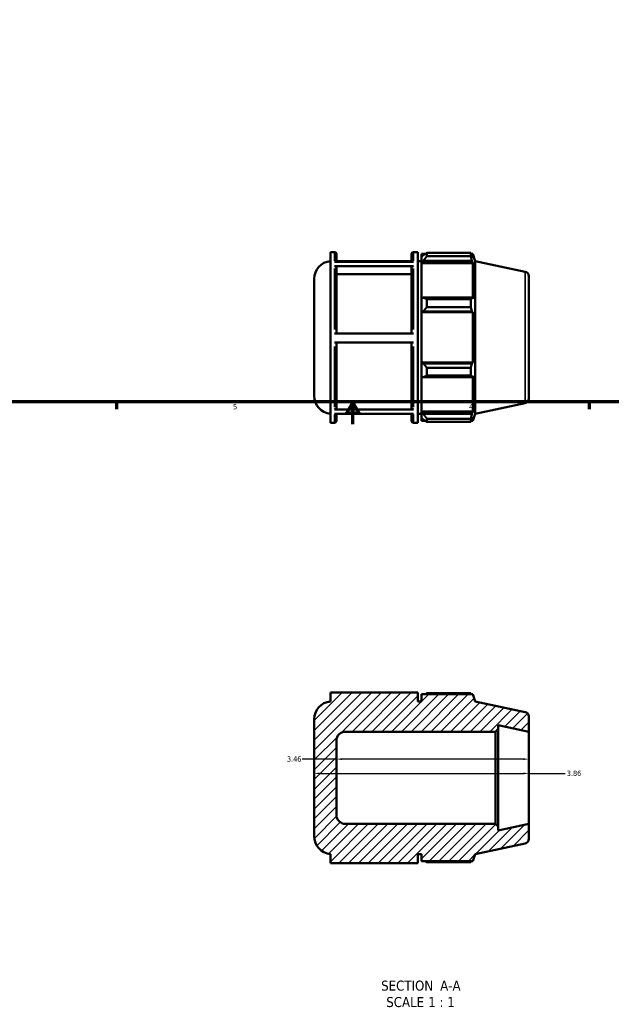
# Model space of a CAD drawing. Header units: inches. Extents: x 0.1 to 43.2, y -9.8 to 31.8.
# Tile 2 of 6: x 11 to 21.7, y -9.8 to 7.9. Entities that reach past the tile are written whole.
import ezdxf

# ---------------------------------------------------------------- set-up
doc = ezdxf.new("R2010")
doc.units = ezdxf.units.IN
doc.header["$MEASUREMENT"] = 0
for name, color, linetype, lineweight in [('Border (ANSI)', 7, 'Continuous', 70), ('Dimension (ANSI)', 7, 'Continuous', 25), ('Hatch (ANSI)', 7, 'Continuous', 18), ('Symbol (ANSI)', 7, 'Continuous', 25), ('Visible (ANSI)', 7, 'Continuous', 50), ('Visible Narrow (ANSI)', 7, 'Continuous', 35)]:
    doc.layers.add(name, color=color, linetype=linetype, lineweight=lineweight)
doc.styles.add('Label Text (ANSI)', font='tahoma.ttf')
doc.styles.add('Note Text (ANSI)', font='tahoma.ttf')
doc.dimstyles.new('Default (ANSI)', dxfattribs={"dimtxt": 0.094488, "dimasz": 0.098425, "dimexe": 0.125, "dimexo": 0.0625, "dimgap": 0.031496, "dimtad": 0, "dimtih": 1, "dimtoh": 1, "dimrnd": 1e-08, "dimzin": 4, "dimdsep": 46, "dimtxsty": 'Note Text (ANSI)', "dimcen": 0.09, "dimdle": 0.393701, "dimclrd": 256, "dimclre": 256, "dimclrt": 5, "dimadec": 0, "dimazin": 1, "dimtfac": 1, "dimtofl": 0, "dimtmove": 0, "dimatfit": 3, "dimfxl": 1, "dimtolj": 1, "dimtzin": 4, "dimlwd": -1, "dimlwe": -1, "dimarcsym": 0})

# ---------------------------------------------------------------- blocks, each defined once
blk = doc.blocks.new('Borders Default Border')
at = {"layer": 'Border (ANSI)'}
for p, q in [((12.75, 1), (12.75, 0.866)), ((21.25, 1), (21.25, 0.866))]:
    blk.add_line(p, q, dxfattribs=at)
at = {"layer": 'Border (ANSI)', "flags": 128}
for points in [[(0.5, 1), (0.5, 21), (33.5, 21), (33.5, 1), (0.5, 1)], [(17, 0.6), (17, 1), (16.885, 0.8), (17.115, 0.8), (17, 1)]]:
    blk.add_lwpolyline(points, dxfattribs=at)
at = {"layer": 'Border (ANSI)', "color": 5, "true_color": 0x0000ff, "char_height": 0.0945, "attachment_point": 7, "style": 'Note Text (ANSI)'}
for s, insert in [('5', (14.847, 0.864)), ('4', (19.092, 0.866))]:
    blk.add_mtext(s, dxfattribs=dict(at, insert=insert))
blk = doc.blocks.new('*D7')
at = {"layer": 'Defpoints', "color": 0, "transparency": 16777216}
for p in [(16.307, -5.68), (20.167, -5.68), (20.167, -5.695)]:
    blk.add_point(p, dxfattribs=at)
at = {"layer": 'Dimension (ANSI)', "transparency": 16777216}
for p, q in [((16.405, -5.68), (20.068, -5.68)), ((20.167, -5.68), (20.819, -5.68))]:
    blk.add_line(p, q, dxfattribs=at)
for points in [[(16.405, -5.664), (16.405, -5.697), (16.307, -5.68)], [(20.068, -5.664), (20.068, -5.697), (20.167, -5.68)]]:
    blk.add_solid(points, dxfattribs=at)
at = {"layer": 'Dimension (ANSI)', "color": 5, "transparency": 16777216, "insert": (20.851, -5.631), "char_height": 0.0945, "attachment_point": 1, "style": 'Note Text (ANSI)'}
blk.add_mtext('\\A1;3.86', dxfattribs=at)
blk = doc.blocks.new('*D8')
at = {"layer": 'Defpoints', "color": 0, "transparency": 16777216}
for p in [(16.707, -5.423), (16.707, -5.438), (20.167, -5.423)]:
    blk.add_point(p, dxfattribs=at)
at = {"layer": 'Dimension (ANSI)', "transparency": 16777216}
for p, q in [((16.707, -5.423), (16.089, -5.423)), ((20.068, -5.423), (16.805, -5.423))]:
    blk.add_line(p, q, dxfattribs=at)
for points in [[(16.805, -5.407), (16.805, -5.44), (16.707, -5.423)], [(20.068, -5.407), (20.068, -5.44), (20.167, -5.423)]]:
    blk.add_solid(points, dxfattribs=at)
at = {"layer": 'Dimension (ANSI)', "color": 5, "transparency": 16777216, "insert": (15.816, -5.374), "char_height": 0.0945, "attachment_point": 1, "style": 'Note Text (ANSI)'}
blk.add_mtext('\\A1;3.46', dxfattribs=at)

msp = doc.modelspace()

# ---------------------------------------------------------------- hatches: boundary and pattern name
at = {"layer": 'Hatch (ANSI)'}
h = msp.add_hatch(dxfattribs=at)
h.set_pattern_fill('ANSI31', color=256, style=0)
edge = h.paths.add_edge_path()
edge.add_ellipse((20.084, -4.658), major_axis=(0, 0.0829), ratio=1, start_angle=270, end_angle=348)
edge.add_line((20.101, -4.577), (19.202, -4.386))
edge.add_line((19.202, -4.386), (19.16, -4.256))
edge.add_line((19.16, -4.256), (18.237, -4.256))
edge.add_line((18.237, -4.256), (18.237, -4.386))
edge.add_line((18.237, -4.386), (18.168, -4.386))
edge.add_line((18.168, -4.386), (18.168, -4.224))
edge.add_line((18.168, -4.224), (16.597, -4.224))
edge.add_line((16.597, -4.224), (16.597, -4.386))
edge.add_ellipse((16.63, -4.707), major_axis=(-0.321, -0.033), ratio=1, start_angle=270, end_angle=354.0851)
edge.add_line((16.307, -4.707), (16.307, -6.81))
edge.add_ellipse((16.63, -6.81), major_axis=(0, -0.323), ratio=1, start_angle=270, end_angle=354.0851)
edge.add_line((16.597, -7.131), (16.597, -7.293))
edge.add_line((16.597, -7.293), (18.168, -7.293))
edge.add_line((18.168, -7.293), (18.168, -7.131))
edge.add_line((18.168, -7.131), (18.237, -7.131))
edge.add_line((18.237, -7.131), (18.237, -7.26))
edge.add_line((18.237, -7.26), (19.16, -7.26))
edge.add_line((19.16, -7.26), (19.202, -7.131))
edge.add_line((19.202, -7.131), (20.101, -6.94))
edge.add_ellipse((20.084, -6.859), major_axis=(0.0811, 0.0172), ratio=1, start_angle=270, end_angle=348)
edge.add_line((20.167, -6.859), (20.167, -6.587))
edge.add_line((20.167, -6.587), (19.615, -6.704))
edge.add_line((19.615, -6.704), (19.615, -6.637))
edge.add_line((19.615, -6.637), (19.566, -6.587))
edge.add_line((19.566, -6.587), (16.868, -6.587))
edge.add_ellipse((16.868, -6.426), major_axis=(-0.161, 0), ratio=1, start_angle=0, end_angle=90, ccw=False)
edge.add_line((16.707, -6.426), (16.707, -5.091))
edge.add_ellipse((16.868, -5.091), major_axis=(0, 0.161), ratio=1, start_angle=0, end_angle=90, ccw=False)
edge.add_line((16.868, -4.93), (19.566, -4.93))
edge.add_line((19.566, -4.93), (19.615, -4.88))
edge.add_line((19.615, -4.88), (19.615, -4.812))
edge.add_line((19.615, -4.812), (20.167, -4.93))
edge.add_line((20.167, -4.93), (20.167, -4.658))

# ---------------------------------------------------------------- linework, layer by layer
at = {"layer": 'Visible (ANSI)'}
for p, q in [((16.597, 0.624), (16.597, 3.693)), ((16.597, 3.693), (16.674, 3.693)), ((16.707, 3.66), (16.707, 3.52)), ((18.058, 3.52), (18.058, 3.66)), ((18.091, 3.693), (18.168, 3.693)), ((18.168, 0.624), (18.168, 3.693)), ((18.237, 3.661), (18.237, 3.606)), ((18.237, 3.661), (18.306, 3.661)), ((18.269, 3.637), (18.237, 3.606)), ((18.237, 3.505), (18.237, 3.606)), ((18.334, 3.678), (18.334, 3.62)), ((18.334, 3.678), (19.123, 3.678)), ((19.123, 3.62), (18.334, 3.62)), ((19.123, 3.62), (19.123, 3.678)), ((19.132, 3.661), (19.16, 3.661)), ((19.16, 3.591), (19.144, 3.637)), ((19.202, 3.531), (19.16, 3.661)), ((19.16, 3.591), (19.16, 3.661)), ((16.674, 3.52), (18.091, 3.52)), ((18.091, 3.438), (16.674, 3.438)), ((18.058, 3.531), (16.707, 3.531)), ((16.707, 3.531), (18.058, 3.531)), ((16.707, 3.409), (16.707, 2.227)), ((18.058, 2.227), (18.058, 3.409)), ((18.168, 3.531), (18.237, 3.531)), ((18.237, 3.505), (18.269, 3.534)), ((18.237, 3.491), (18.237, 3.505)), ((18.237, 3.491), (18.237, 2.86)), ((18.237, 3.491), (19.16, 3.491)), ((18.269, 3.534), (19.144, 3.534)), ((19.144, 3.534), (19.16, 3.491)), ((19.16, 2.852), (19.16, 3.491)), ((19.202, 0.786), (19.202, 3.531)), ((20.101, 3.34), (19.202, 3.531)), ((16.307, 1.107), (16.307, 3.21)), ((18.058, 3.298), (16.707, 3.298)), ((20.167, 3.259), (20.167, 1.058)), ((18.269, 2.874), (18.237, 2.86)), ((18.237, 2.615), (18.237, 2.86)), ((19.144, 2.874), (18.269, 2.874)), ((18.334, 2.846), (18.334, 2.705)), ((18.334, 2.846), (19.123, 2.846)), ((19.123, 2.705), (19.123, 2.846)), ((19.16, 2.852), (19.144, 2.874)), ((19.123, 2.705), (18.334, 2.705)), ((18.237, 2.615), (18.269, 2.625)), ((18.237, 2.61), (18.237, 2.615)), ((18.237, 2.61), (18.237, 1.707)), ((18.237, 2.61), (19.16, 2.61)), ((18.269, 2.625), (19.144, 2.625)), ((19.144, 2.625), (19.16, 2.61)), ((19.16, 1.707), (19.16, 2.61)), ((16.674, 2.227), (18.091, 2.227)), ((18.091, 2.065), (16.674, 2.065)), ((16.707, 2.065), (16.707, 0.894)), ((18.058, 0.894), (18.058, 2.065)), ((18.237, 1.702), (18.237, 1.707)), ((18.237, 1.707), (19.16, 1.707)), ((18.237, 1.458), (18.237, 1.702)), ((18.269, 1.692), (18.237, 1.702)), ((19.144, 1.692), (18.269, 1.692)), ((18.334, 1.612), (18.334, 1.471)), ((18.334, 1.612), (19.123, 1.612)), ((19.123, 1.471), (19.123, 1.612)), ((19.16, 1.707), (19.144, 1.692)), ((18.237, 1.458), (18.269, 1.443)), ((18.237, 1.458), (18.237, 0.826)), ((18.269, 1.443), (19.144, 1.443)), ((19.123, 1.471), (18.334, 1.471)), ((19.144, 1.443), (19.16, 1.465)), ((19.16, 0.826), (19.16, 1.465)), ((16.707, 1.005), (18.058, 1.005)), ((20.101, 0.977), (19.202, 0.786)), ((16.674, 0.865), (18.091, 0.865)), ((18.091, 0.786), (16.674, 0.786)), ((16.707, 0.786), (16.707, 0.657)), ((18.058, 0.657), (18.058, 0.786)), ((18.168, 0.786), (18.237, 0.786)), ((18.237, 0.812), (18.237, 0.826)), ((18.237, 0.826), (19.16, 0.826)), ((18.237, 0.711), (18.237, 0.812)), ((18.269, 0.783), (18.237, 0.812)), ((18.237, 0.711), (18.269, 0.68)), ((18.237, 0.711), (18.237, 0.657)), ((19.144, 0.783), (18.269, 0.783)), ((19.16, 0.826), (19.144, 0.783)), ((19.144, 0.68), (19.16, 0.726)), ((19.202, 0.786), (19.16, 0.657)), ((19.16, 0.657), (19.16, 0.726)), ((16.597, 0.624), (16.674, 0.624)), ((18.091, 0.624), (18.168, 0.624)), ((18.237, 0.657), (18.306, 0.657)), ((18.334, 0.697), (18.334, 0.639)), ((18.334, 0.697), (19.123, 0.697)), ((19.123, 0.639), (18.334, 0.639)), ((19.123, 0.639), (19.123, 0.697)), ((19.132, 0.657), (19.16, 0.657)), ((18.168, -4.224), (16.597, -4.224)), ((16.597, -4.224), (16.597, -4.386)), ((18.168, -4.386), (18.168, -4.224)), ((19.123, -4.239), (18.334, -4.239)), ((18.237, -4.386), (18.168, -4.386)), ((19.16, -4.256), (18.237, -4.256)), ((18.237, -4.256), (18.237, -4.386)), ((19.202, -4.386), (19.16, -4.256)), ((20.101, -4.577), (19.202, -4.386)), ((16.307, -4.707), (16.307, -6.81)), ((20.167, -4.93), (20.167, -4.658)), ((16.868, -4.93), (19.566, -4.93)), ((19.566, -4.93), (19.615, -4.88)), ((19.566, -4.93), (19.566, -6.587)), ((19.615, -4.88), (19.615, -4.812)), ((19.615, -4.812), (20.167, -4.93)), ((19.615, -6.637), (19.615, -4.88)), ((20.167, -6.587), (20.167, -4.93)), ((16.707, -6.426), (16.707, -5.091)), ((19.566, -6.587), (16.868, -6.587)), ((19.615, -6.637), (19.566, -6.587)), ((20.167, -6.587), (19.615, -6.704)), ((19.615, -6.704), (19.615, -6.637)), ((20.167, -6.859), (20.167, -6.587)), ((19.202, -7.131), (20.101, -6.94)), ((16.597, -7.131), (16.597, -7.293)), ((18.168, -7.293), (18.168, -7.131)), ((18.168, -7.131), (18.237, -7.131)), ((18.237, -7.131), (18.237, -7.26)), ((19.16, -7.26), (19.202, -7.131)), ((16.597, -7.293), (18.168, -7.293)), ((18.237, -7.26), (19.16, -7.26)), ((18.334, -7.278), (19.123, -7.278))]:
    msp.add_line(p, q, dxfattribs=at)
for centre, radius, start, end in [((16.674, 3.66), 0.0331, 0, 90), ((18.091, 3.66), 0.0331, 90, 180), ((16.63, 3.21), 0.323, 95.9149, 180), ((20.084, 3.259), 0.0829, 0, 78), ((16.63, 1.107), 0.323, 180, 264.0851), ((20.084, 1.058), 0.0829, 282, 0), ((16.674, 0.657), 0.0331, 270, 0), ((18.091, 0.657), 0.0331, 180, 270), ((16.63, -4.707), 0.323, 95.9149, 180), ((20.084, -4.658), 0.0829, 0, 78), ((16.868, -5.091), 0.161, 90, 180), ((16.868, -6.426), 0.161, 180, 270), ((16.63, -6.81), 0.323, 180, 264.0851), ((20.084, -6.859), 0.0829, 282, 0)]:
    msp.add_arc(centre, radius, start, end, dxfattribs=at)
for points, weights in [([(18.334, 3.678), (18.3, 3.657), (18.269, 3.637)], [1.01086355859, 1.00793245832, 1.00418944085]), ([(18.269, 3.534), (18.3, 3.576), (18.334, 3.62)], [1.00418944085, 1.00793245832, 1.01086355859]), ([(19.123, 3.678), (19.134, 3.657), (19.144, 3.637)], [1, 1.00175106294, 1.00268600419]), ([(19.144, 3.534), (19.134, 3.576), (19.123, 3.62)], [1.00268600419, 1.00175106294, 1]), ([(18.334, 2.846), (18.3, 2.861), (18.269, 2.874)], [1.01086355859, 1.00793245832, 1.00418944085]), ([(19.123, 2.846), (19.134, 2.861), (19.144, 2.874)], [1, 1.00175106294, 1.00268600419]), ([(18.269, 2.625), (18.3, 2.664), (18.334, 2.705)], [1.00418944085, 1.00793245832, 1.01086355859]), ([(19.144, 2.625), (19.134, 2.664), (19.123, 2.705)], [1.00268600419, 1.00175106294, 1]), ([(18.334, 1.612), (18.3, 1.653), (18.269, 1.692)], [1.01086355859, 1.00793245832, 1.00418944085]), ([(19.123, 1.612), (19.134, 1.653), (19.144, 1.692)], [1, 1.00175106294, 1.00268600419]), ([(18.269, 1.443), (18.3, 1.456), (18.334, 1.471)], [1.00418944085, 1.00793245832, 1.01086355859]), ([(19.144, 1.443), (19.134, 1.456), (19.123, 1.471)], [1.00268600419, 1.00175106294, 1]), ([(18.334, 0.697), (18.3, 0.741), (18.269, 0.783)], [1.01086355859, 1.00793245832, 1.00418944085]), ([(19.123, 0.697), (19.134, 0.741), (19.144, 0.783)], [1, 1.00175106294, 1.00268600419]), ([(18.269, 0.68), (18.3, 0.66), (18.334, 0.639)], [1.00418944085, 1.00793245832, 1.01086355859]), ([(19.144, 0.68), (19.134, 0.66), (19.123, 0.639)], [1.00268600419, 1.00175106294, 1]), ([(18.306, -4.256), (18.319, -4.248), (18.334, -4.239)], [1.00821415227, 1.00961277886, 1.01086355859]), ([(19.132, -4.256), (19.128, -4.248), (19.123, -4.239)], [1.00134264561, 1.00074523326, 1]), ([(18.334, -7.278), (18.319, -7.269), (18.306, -7.26)], [1.01086355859, 1.00961277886, 1.00821415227]), ([(19.123, -7.278), (19.128, -7.269), (19.132, -7.26)], [1, 1.00074523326, 1.00134264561])]:
    msp.add_rational_spline(points, weights, degree=2, dxfattribs=at)
for points, knots in [([(16.674, 3.438), (16.678, 3.438), (16.683, 3.437), (16.69, 3.435), (16.694, 3.432), (16.7, 3.427), (16.703, 3.424), (16.706, 3.417), (16.707, 3.413), (16.707, 3.409)], [0, 0, 0, 0, 0.0311556, 0.0311556, 0.0623407, 0.0623407, 0.0935623, 0.0935623, 0.1248155, 0.1248155, 0.1248155, 0.1248155]), ([(18.058, 3.409), (18.058, 3.413), (18.059, 3.417), (18.062, 3.424), (18.065, 3.427), (18.07, 3.432), (18.075, 3.435), (18.082, 3.437), (18.087, 3.438), (18.091, 3.438)], [0.3744557, 0.3744557, 0.3744557, 0.3744557, 0.405709, 0.405709, 0.4369306, 0.4369306, 0.4681157, 0.4681157, 0.4992712, 0.4992712, 0.4992712, 0.4992712]), ([(16.707, 0.894), (16.707, 0.89), (16.706, 0.886), (16.703, 0.88), (16.7, 0.876), (16.694, 0.871), (16.69, 0.869), (16.683, 0.866), (16.678, 0.865), (16.674, 0.865)], [0.374286, 0.374286, 0.374286, 0.374286, 0.4055025, 0.4055025, 0.4367021, 0.4367021, 0.4678821, 0.4678821, 0.4990464, 0.4990464, 0.4990464, 0.4990464]), ([(18.091, 0.865), (18.087, 0.865), (18.082, 0.866), (18.075, 0.869), (18.07, 0.871), (18.065, 0.876), (18.062, 0.88), (18.059, 0.886), (18.058, 0.89), (18.058, 0.894)], [0, 0, 0, 0, 0.0311643, 0.0311643, 0.0623443, 0.0623443, 0.0935439, 0.0935439, 0.1247604, 0.1247604, 0.1247604, 0.1247604])]:
    msp.add_open_spline(points, degree=3, knots=knots, dxfattribs=at)
at = {"layer": 'Visible Narrow (ANSI)'}
for p, q in [((16.674, 3.537), (16.674, 3.692)), ((18.091, 3.692), (18.091, 3.537)), ((16.674, 2.299), (16.674, 3.397)), ((18.091, 3.397), (18.091, 2.299)), ((20.101, 0.992), (20.101, 3.326)), ((16.674, 0.906), (16.674, 1.993)), ((18.091, 1.993), (18.091, 0.906)), ((16.674, 0.625), (16.674, 0.77)), ((18.091, 0.77), (18.091, 0.625))]:
    msp.add_line(p, q, dxfattribs=at)

# ---------------------------------------------------------------- block references
msp.add_blockref('Borders Default Border', (0, 0))

# ---------------------------------------------------------------- texts
at = {"layer": 'Symbol (ANSI)', "char_height": 0.18, "attachment_point": 7, "style": 'Label Text (ANSI)'}
for s, insert in [('SECTION', (17.511, -9.589)), (' A-A', (18.505, -9.585)), ('SCALE', (17.603, -9.884)), (' 1 : 1', (18.291, -9.881))]:
    msp.add_mtext(s, dxfattribs=dict(at, insert=insert))

# ---------------------------------------------------------------- dimensions: what is measured, and where the dimension line sits
at = {"layer": 'Dimension (ANSI)'}
for base, p1, p2, picture, middle in [((16.707, -5.423), (20.167, -5.423), (16.707, -5.438), '*D8', (15.937, -5.423)), ((20.167, -5.68), (16.307, -5.68), (20.167, -5.695), '*D7', (20.972, -5.68))]:
    dim = msp.add_linear_dim(base=base, p1=p1, p2=p2, angle=180, dimstyle='Default (ANSI)', override={"dimgap": 0.031496, "dimtih": 0, "dimtoh": 0, "dimdec": 2, "dimse1": 1, "dimse2": 1, "dimtol": 0, "dimlim": 0, "dimtp": 0, "dimtm": 0, "dimtdec": 2, "dimatfit": 2}, dxfattribs=at)
    dim.commit()
    dim.dimension.update_dxf_attribs({"geometry": picture, "text_midpoint": middle, "dimtype": 160})

doc.saveas('drawing.dxf')
